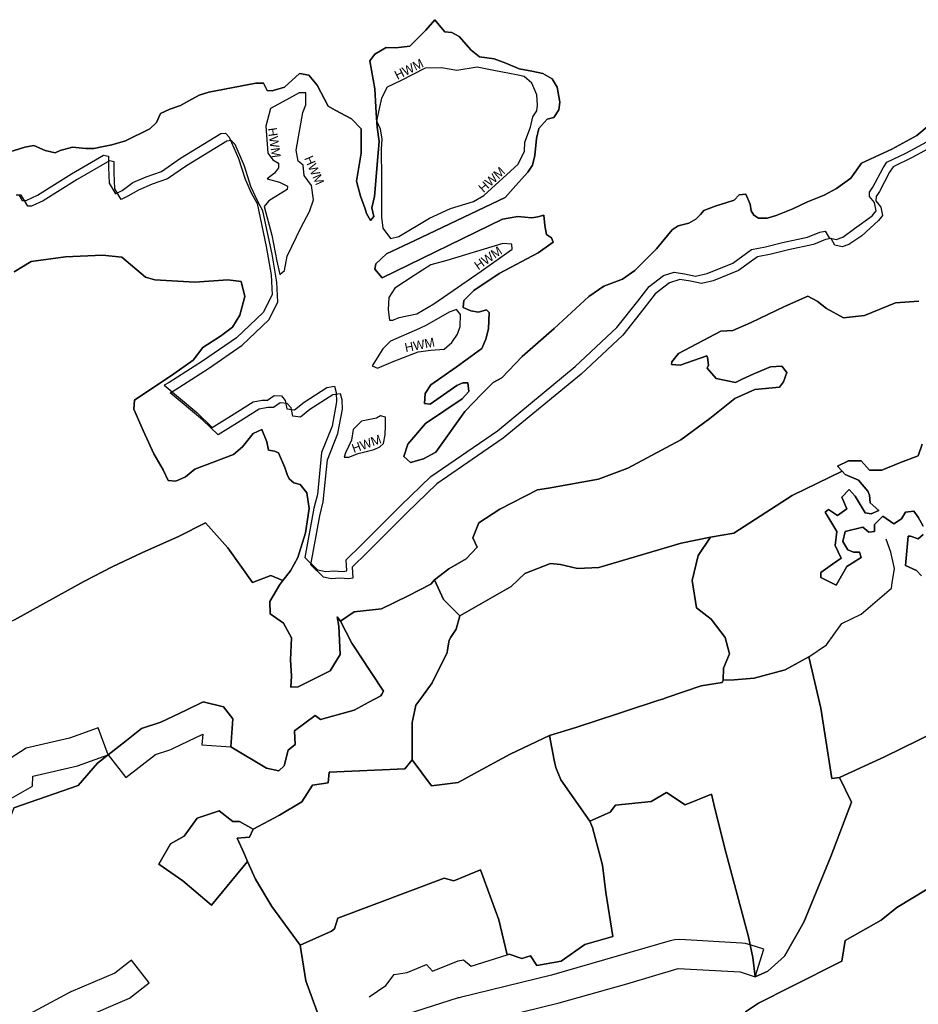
# Model space of a CAD drawing. Extents: x 463979 to 467979, y 555064 to 557157.
# Tile 20 of 82: x 465438 to 465718, y 555844 to 556152. Entities that reach past the tile are written whole.
import ezdxf

# ---------------------------------------------------------------- set-up
doc = ezdxf.new("R2010")
doc.units = 0
doc.header["$MEASUREMENT"] = 0
doc.layers.add('OS MAP', color=7, linetype='Continuous')

msp = doc.modelspace()

# ---------------------------------------------------------------- linework, layer by layer
at = {"layer": 'OS MAP'}
for points in [[(465721.25, 556118.75), (465717.44, 556115.5), (465715.36, 556114.3), (465709.65, 556111.23), (465700.15, 556106.8), (465696.84, 556102.17), (465692.34, 556098.91), (465688.53, 556096.87), (465683.35, 556094.83), (465678.68, 556092.61), (465673.5, 556090.57), (465670.73, 556089.73), (465667.98, 556089.74), (465666.6, 556090.61), (465665.75, 556092), (465665.41, 556094.07), (465664.05, 556097.18), (465661.98, 556097.02), (465660.42, 556095.3), (465657.83, 556094.45), (465654.55, 556093.44), (465650.92, 556092.08), (465649.88, 556090.88), (465648.49, 556089.33), (465646.24, 556088.14), (465642.96, 556087.3), (465641.06, 556086.1), (465636.19, 556080.09), (465629.43, 556073.41), (465625.62, 556070.67), (465619.75, 556068.46), (465615.07, 556065.21), (465604.33, 556055.27), (465594.28, 556046.53), (465587.93, 556039.83), (465585.24, 556038.41), (465581.7, 556034.87), (465576.46, 556029.35), (465567.38, 556016.68), (465563.57, 556014.64), (465559.43, 556013.45), (465557.37, 556015.36), (465558.6, 556019.15), (465564.15, 556025.67), (465575.58, 556033.36), (465577.66, 556035.59), (465577.33, 556038.35), (465575.78, 556038.36), (465573.88, 556037.51), (465565.57, 556031.69), (465563.84, 556031.88), (465564.03, 556034.98), (465565.77, 556037.73), (465573.74, 556043.2), (465581.7, 556049.02), (465582.93, 556051.94), (465583.81, 556055.21), (465584.01, 556060.21), (465583.15, 556061.08), (465580.73, 556060.41), (465578.32, 556060.76), (465575.91, 556061.81), (465576.1, 556064.05), (465579.22, 556067.14), (465587.18, 556072.44), (465599.29, 556078.92), (465603.96, 556082.17), (465603.45, 556083.56), (465601.91, 556084.6), (465601.4, 556087.36), (465601.08, 556090.64), (465599.18, 556090.13), (465597.28, 556089.8), (465592.97, 556090.17), (465588.14, 556089.33), (465550.62, 556071.09), (465548.35, 556073.77), (465548.7, 556075.49), (465551.99, 556078.58), (465560.81, 556082.67), (465588.99, 556096.13), (465593.16, 556100.78), (465596.11, 556104.04), (465597.51, 556106.27), (465598.21, 556109.2), (465598.76, 556114.54), (465599.47, 556117.64), (465602.07, 556120.56), (465604.14, 556121.06), (465605.71, 556123.47), (465606.07, 556125.88), (465605.23, 556130.54), (465603.69, 556133.14), (465600.77, 556134.88), (465597.33, 556135.58), (465593.36, 556136.3), (465589.24, 556138.05), (465585.62, 556139.44), (465580.97, 556139.99), (465578.4, 556142.07), (465574.63, 556146.4), (465572.39, 556147.62), (465570.15, 556147.81), (465568.44, 556149.89), (465567.07, 556151.62), (465564.29, 556148.36), (465559.26, 556143.39), (465554.95, 556142.89), (465551.85, 556142.91), (465548.39, 556140.86), (465546.82, 556138.8), (465548.33, 556130), (465548.8, 556122.41), (465549.12, 556118.1), (465549.71, 556113.59), (465549.34, 556110.06), (465548.25, 556096.41), (465547.39, 556092.87), (465548, 556090.19), (465547.03, 556088.97), (465545.75, 556091.14), (465545.35, 556092.6), (465543.83, 556096.57), (465542.65, 556101.24), (465544.07, 556110.02), (465544.12, 556117.61), (465541.03, 556120.73), (465536, 556123.35), (465533.76, 556124.62), (465530.35, 556131.19), (465527.78, 556134.31), (465524.85, 556134.84), (465520.17, 556130.56), (465516.38, 556129.38), (465514.82, 556129.56), (465513.63, 556131.81), (465511.22, 556131.82), (465496.54, 556128.97), (465493.61, 556128.12), (465490.32, 556126.25), (465487.73, 556124.88), (465484.44, 556123.69), (465481.5, 556122.33), (465480.28, 556119.58), (465478.2, 556117.52), (465470.59, 556113.77), (465466.28, 556112.59), (465463.17, 556111.92), (465460.75, 556111.41), (465458.16, 556111.43), (465454.03, 556111.8), (465450.23, 556110.78), (465448.67, 556110.1), (465445.57, 556110.81), (465441.96, 556112.38), (465439.2, 556111.88), (465432.81, 556109.85)], [(465432.81, 556109.85), (465439.2, 556111.88), (465441.96, 556112.38), (465445.57, 556110.81), (465448.67, 556110.1), (465450.23, 556110.78), (465454.03, 556111.8), (465458.16, 556111.43), (465460.75, 556111.41), (465463.17, 556111.92), (465466.28, 556112.59), (465470.59, 556113.77), (465478.2, 556117.52), (465480.28, 556119.58), (465481.5, 556122.33), (465484.44, 556123.69), (465487.73, 556124.88), (465490.32, 556126.25), (465493.61, 556128.12), (465496.54, 556128.97), (465511.22, 556131.82), (465513.63, 556131.81), (465514.82, 556129.56), (465516.38, 556129.38), (465520.17, 556130.56), (465524.85, 556134.84), (465527.78, 556134.31), (465530.35, 556131.19), (465533.76, 556124.62), (465536, 556123.35), (465541.03, 556120.73), (465544.12, 556117.61), (465544.07, 556110.02), (465542.65, 556101.24), (465543.83, 556096.57), (465545.35, 556092.6), (465545.75, 556091.14), (465547.03, 556088.97), (465548, 556090.19), (465547.39, 556092.87), (465548.25, 556096.41), (465549.34, 556110.06), (465549.71, 556113.59), (465549.12, 556118.1), (465548.8, 556122.41), (465548.33, 556130), (465546.82, 556138.8), (465548.39, 556140.86), (465551.85, 556142.91), (465554.95, 556142.89), (465559.26, 556143.39), (465564.29, 556148.36), (465567.07, 556151.62), (465568.44, 556149.89), (465570.15, 556147.81), (465572.39, 556147.62), (465574.63, 556146.4), (465578.4, 556142.07), (465580.97, 556139.99), (465585.62, 556139.44), (465589.24, 556138.05), (465593.36, 556136.3), (465597.33, 556135.58), (465600.77, 556134.88), (465603.69, 556133.14), (465605.23, 556130.54), (465606.07, 556125.88), (465605.71, 556123.47), (465604.14, 556121.06), (465602.07, 556120.56), (465599.47, 556117.64), (465598.76, 556114.54), (465598.21, 556109.2), (465597.51, 556106.27), (465596.11, 556104.04), (465593.16, 556100.78), (465588.99, 556096.13), (465560.81, 556082.67), (465551.99, 556078.58), (465548.7, 556075.49), (465548.35, 556073.77), (465550.62, 556071.09), (465588.14, 556089.33), (465592.97, 556090.17), (465597.28, 556089.8), (465599.18, 556090.13), (465601.08, 556090.64), (465601.4, 556087.36), (465601.91, 556084.6), (465603.45, 556083.56), (465603.96, 556082.17), (465599.29, 556078.92), (465587.18, 556072.44), (465579.22, 556067.14), (465576.1, 556064.05), (465575.91, 556061.81), (465578.32, 556060.76), (465580.73, 556060.41), (465583.15, 556061.08), (465584.01, 556060.21), (465583.81, 556055.21), (465582.93, 556051.94), (465581.7, 556049.02), (465573.74, 556043.2), (465565.77, 556037.73), (465564.03, 556034.98), (465563.84, 556031.88), (465565.57, 556031.69), (465573.88, 556037.51), (465575.78, 556038.36), (465577.33, 556038.35), (465577.66, 556035.59), (465575.58, 556033.36), (465564.15, 556025.67), (465558.6, 556019.15), (465557.37, 556015.36), (465559.43, 556013.45), (465563.57, 556014.64), (465567.38, 556016.68), (465576.46, 556029.35), (465581.7, 556034.87), (465585.24, 556038.41), (465587.93, 556039.83), (465594.28, 556046.53), (465604.33, 556055.27), (465615.07, 556065.21), (465619.75, 556068.46), (465625.62, 556070.67), (465629.43, 556073.41), (465636.19, 556080.09), (465641.06, 556086.1), (465642.96, 556087.3), (465646.24, 556088.14), (465648.49, 556089.33), (465649.88, 556090.88), (465650.92, 556092.08), (465654.55, 556093.44), (465657.83, 556094.45), (465660.42, 556095.3), (465661.98, 556097.02), (465664.05, 556097.18), (465665.41, 556094.07), (465665.75, 556092), (465666.6, 556090.61), (465667.98, 556089.74), (465670.73, 556089.73), (465673.5, 556090.57), (465678.68, 556092.61), (465683.35, 556094.83), (465688.53, 556096.87), (465692.34, 556098.91), (465696.84, 556102.17), (465700.15, 556106.8), (465709.65, 556111.23), (465715.36, 556114.3), (465717.44, 556115.5), (465721.25, 556118.75)], [(465550.44, 556099.44), (465550.39, 556090.02), (465550.88, 556086.61), (465553.28, 556083.32), (465555.87, 556084), (465565.38, 556089.64), (465571.95, 556092.7), (465579.1, 556094.86), (465582.32, 556096.74), (465593.07, 556106.51), (465594.99, 556110.64), (465595.18, 556113.39), (465596.93, 556118.04), (465597.64, 556121.31), (465598.85, 556123.2), (465599.04, 556124.92), (465598.88, 556128.2), (465597.35, 556131.83), (465594.95, 556133.91), (465592.54, 556134.44), (465585.99, 556135.69), (465580.31, 556136.76), (465573.92, 556135.76), (465569.1, 556136.65), (465564.1, 556136.5), (465556.32, 556132.58), (465552.17, 556130.54), (465550.42, 556127.1), (465548.83, 556120.04), (465550.03, 556117.61), (465550.52, 556114.34), (465550.33, 556111.23), (465550.46, 556102.09), (465550.44, 556099.44)], [(465516.24, 556084.4), (465517.75, 556076.29), (465518.76, 556072.14), (465520.14, 556073.34), (465521.03, 556077.82), (465525.39, 556086.93), (465528.01, 556091.75), (465529.23, 556095.36), (465528.57, 556099.85), (465526.35, 556102.96), (465526.02, 556106.24), (465524.48, 556107.46), (465523.81, 556110.91), (465525.94, 556122.62), (465526.82, 556125.03), (465526.84, 556128.83), (465524.77, 556128.84), (465520.79, 556126.62), (465515.78, 556123.89), (465514.36, 556118.38), (465515.01, 556109.93), (465516.55, 556107.85), (465518.27, 556106.8), (465518.26, 556105.42), (465517.04, 556103.71), (465514.79, 556101.99), (465518.58, 556100.94), (465521.16, 556099.72), (465520.98, 556098.68), (465515.27, 556095.09), (465513.88, 556093.38), (465516.24, 556084.4)], [(465697.97, 556086.49), (465703.51, 556090.42), (465704.73, 556091.97), (465704.22, 556094.56), (465702.68, 556096.46), (465702.69, 556097.84), (465703.73, 556099.39), (465706.87, 556105.41), (465708.09, 556107.12), (465713.97, 556110.02), (465730.75, 556119.06)], [(465732.72, 556117.65), (465715.94, 556108.61), (465710.06, 556105.71), (465708.85, 556104), (465705.71, 556097.98), (465704.67, 556096.43), (465704.66, 556095.05), (465706.2, 556093.15), (465706.7, 556090.56), (465705.49, 556089.01), (465700.28, 556084.18), (465696.18, 556081.45), (465694.11, 556080.77), (465691.87, 556081.3), (465690.67, 556083.37), (465688.95, 556083.04), (465685.14, 556081.51), (465677.37, 556079.83), (465672.02, 556078.48), (465667.71, 556077.64), (465661.82, 556073.36), (465653.87, 556070.13), (465650.24, 556069.29), (465646.8, 556070), (465643.53, 556070.54), (465640.24, 556069.52), (465635.74, 556066.1), (465632.27, 556061.46), (465625.67, 556053.22), (465612.67, 556041.05), (465588.41, 556021.01), (465567.64, 556006.82), (465558.28, 555997.73), (465545.96, 555985.39), (465541.28, 555980.76), (465541.44, 555977.31), (465540.23, 555977.15), (465537.3, 555977.33), (465534.88, 555977.17), (465532.3, 555977.71), (465528.35, 555981.52), (465531.2, 555996.85), (465532.26, 556001.16), (465533.54, 556014.26), (465536.86, 556022.51), (465538.29, 556030.09), (465538.13, 556033.02), (465537.62, 556034.92), (465535.21, 556034.59), (465528.11, 556029.98), (465525.17, 556027.58), (465522.75, 556027.94), (465522.25, 556030.53), (465521.05, 556031.91), (465518.81, 556032.1), (465516.73, 556030.56), (465515.01, 556030.57), (465512.25, 556030.07), (465505.5, 556025.8), (465499.44, 556022.04), (465494.64, 556026.72), (465484.52, 556035.23), (465486.07, 556036.08), (465496.46, 556042.74), (465507.02, 556050.1), (465515.34, 556057.98), (465518.13, 556063.49), (465517.82, 556069.7), (465516.31, 556078.5), (465513.46, 556091.96), (465511.75, 556095.08), (465509.71, 556099.57), (465507.68, 556105.96), (465504.78, 556112.7), (465503.58, 556113.92), (465502.2, 556113.75), (465489.57, 556106.07), (465483.69, 556101.96), (465478.85, 556100.26), (465474.63, 556098.39), (465471.33, 556096.53), (465469.26, 556095.51), (465467.21, 556098.8), (465467.07, 556103.8), (465467.08, 556107.25), (465465.54, 556107.6), (465455.5, 556101.79), (465444.94, 556095.13), (465441.31, 556093.43), (465440.11, 556093.43), (465439.08, 556095.16), (465438.06, 556096.89), (465436.51, 556096.9)], [(465732.72, 556117.65), (465715.94, 556108.61), (465710.06, 556105.71), (465708.85, 556104), (465705.71, 556097.98), (465704.67, 556096.43), (465704.66, 556095.05), (465706.2, 556093.15), (465706.7, 556090.56), (465705.49, 556089.01), (465700.28, 556084.18), (465696.18, 556081.45), (465694.11, 556080.77), (465691.87, 556081.3), (465690.67, 556083.37), (465688.95, 556083.04), (465685.14, 556081.51), (465677.37, 556079.83), (465672.02, 556078.48), (465667.71, 556077.64), (465661.82, 556073.36), (465653.87, 556070.13), (465650.24, 556069.29), (465646.8, 556070), (465643.53, 556070.54), (465640.24, 556069.52), (465635.74, 556066.1), (465632.27, 556061.46), (465625.67, 556053.22), (465612.67, 556041.05), (465588.41, 556021.01), (465567.64, 556006.82), (465558.28, 555997.73), (465545.96, 555985.39), (465541.28, 555980.76), (465541.44, 555977.31), (465540.23, 555977.15), (465537.3, 555977.33), (465534.88, 555977.17), (465532.3, 555977.71), (465528.35, 555981.52), (465531.2, 555996.85), (465532.26, 556001.16), (465533.54, 556014.26), (465536.86, 556022.51), (465538.29, 556030.09), (465538.13, 556033.02), (465537.62, 556034.92), (465535.21, 556034.59), (465528.11, 556029.98), (465525.17, 556027.58), (465522.75, 556027.94), (465522.25, 556030.53), (465521.05, 556031.91), (465518.81, 556032.1), (465516.73, 556030.56), (465515.01, 556030.57), (465512.25, 556030.07), (465505.5, 556025.8), (465499.44, 556022.04), (465494.64, 556026.72), (465484.52, 556035.23), (465486.07, 556036.08), (465496.46, 556042.74), (465507.02, 556050.1), (465515.34, 556057.98), (465518.13, 556063.49), (465517.82, 556069.7), (465516.31, 556078.5), (465513.46, 556091.96), (465511.75, 556095.08), (465509.71, 556099.57), (465507.68, 556105.96), (465504.78, 556112.7), (465503.58, 556113.92), (465502.2, 556113.75), (465489.57, 556106.07), (465483.69, 556101.96), (465478.85, 556100.26), (465474.63, 556098.39), (465471.33, 556096.53), (465469.26, 556095.51), (465467.21, 556098.8), (465467.07, 556103.8), (465467.08, 556107.25), (465465.54, 556107.6), (465455.5, 556101.79), (465444.94, 556095.13), (465441.31, 556093.43), (465440.11, 556093.43), (465439.08, 556095.16), (465438.06, 556096.89), (465436.51, 556096.9)], [(465472.86, 556100.87), (465477.01, 556102.57), (465481.84, 556104.27), (465487.73, 556108.37), (465500.36, 556116.06), (465501.74, 556116.22), (465502.94, 556115.01), (465505.83, 556108.27), (465507.87, 556101.88), (465509.91, 556097.38), (465511.62, 556094.27), (465514.47, 556080.8), (465515.97, 556072), (465516.28, 556065.79), (465513.49, 556060.29), (465505.17, 556052.4), (465494.61, 556045.05), (465484.23, 556038.38), (465482.67, 556037.53), (465492.8, 556029.02), (465497.6, 556024.34), (465503.66, 556028.1), (465510.41, 556032.37), (465513.17, 556032.87), (465514.89, 556032.86), (465516.97, 556034.4), (465519.21, 556034.22), (465520.41, 556032.83), (465520.91, 556030.24), (465523.32, 556029.89), (465526.27, 556032.28), (465533.36, 556036.9), (465535.78, 556037.23), (465536.29, 556035.33), (465536.44, 556032.4), (465535.02, 556024.82), (465531.7, 556016.56), (465530.42, 556003.46), (465529.36, 555999.16), (465526.51, 555983.83), (465530.46, 555980.01), (465533.04, 555979.48), (465535.45, 555979.64), (465538.38, 555979.45), (465539.59, 555979.61), (465539.44, 555983.06), (465544.12, 555987.69), (465556.43, 556000.04), (465565.8, 556009.12), (465586.57, 556023.32), (465610.82, 556043.36), (465623.82, 556055.53), (465630.42, 556063.77), (465633.9, 556068.4), (465638.4, 556071.82), (465641.68, 556072.84), (465644.96, 556072.3), (465648.4, 556071.59), (465652.03, 556072.44), (465659.98, 556075.67), (465665.86, 556079.94), (465670.18, 556080.78), (465675.53, 556082.13), (465683.3, 556083.81), (465687.1, 556085.34), (465688.83, 556085.68), (465690.02, 556083.6), (465692.26, 556083.07), (465694.34, 556083.75), (465697.97, 556086.49)], [(465437.32, 556096.93), (465438.34, 556095.2), (465439.55, 556095.19), (465443.18, 556096.9), (465453.73, 556103.56), (465463.77, 556109.37), (465465.32, 556109.01), (465465.3, 556105.57), (465465.44, 556100.56), (465467.49, 556097.28), (465469.57, 556098.3), (465472.86, 556100.87)], [(465560.65, 556071.79), (465554.58, 556067.82), (465552.67, 556064.9), (465552.48, 556061.11), (465552.97, 556057.83), (465554.01, 556057.83), (465555.91, 556058.68), (465561.43, 556059.85), (465566.8, 556062.93), (465581.51, 556073.19), (465591.21, 556080.03), (465591.04, 556081.58), (465588.29, 556081.77), (465570.84, 556076.53), (465565.83, 556075.18), (465560.65, 556071.79)], [(465435.96, 555964.35), (465457.63, 555976.35), (465466.47, 555980.92), (465475.68, 555985.31), (465487.14, 555990.35), (465495.54, 555994.64), (465502.45, 555986.84), (465510.16, 555975.96), (465515.94, 555978.2), (465519.68, 555976.63), (465522.02, 555979.68), (465524.29, 555983.81), (465526.75, 555991.55), (465527.82, 555999.13), (465527.16, 556003.96), (465525.11, 556006.56), (465523.04, 556007.09), (465521.67, 556008.31), (465520.99, 556009.69), (465520.31, 556011.94), (465518.27, 556016.43), (465517.06, 556016.95), (465515.17, 556017.31), (465514.66, 556019.9), (465513.13, 556023.7), (465510.37, 556022.51), (465507.07, 556018.39), (465504.3, 556015.99), (465492.2, 556011.41), (465489.26, 556009.01), (465486.32, 556007.65), (465483.9, 556007.83), (465482.37, 556011.12), (465479.47, 556016.13), (465476.06, 556023.39), (465473.17, 556030.14), (465473.35, 556032.89), (465485.64, 556041.1), (465491.7, 556045.38), (465494.66, 556049.33), (465500.2, 556052.92), (465504, 556055.65), (465506.27, 556059.43), (465507.85, 556065.29), (465506.67, 556069.95), (465502.54, 556070.49), (465492.19, 556069.69), (465479.78, 556070.45), (465476.85, 556071.32), (465469.47, 556077.57), (465463.44, 556078.13), (465451.88, 556077.67), (465441.18, 556076.18), (465435.82, 556072.94)], [(465435.82, 556072.94), (465441.18, 556076.18), (465451.88, 556077.67), (465463.44, 556078.13), (465469.47, 556077.57), (465476.85, 556071.32), (465479.78, 556070.45), (465492.19, 556069.69), (465502.54, 556070.49), (465506.67, 556069.95), (465507.85, 556065.29), (465506.27, 556059.43), (465504, 556055.65), (465500.2, 556052.92), (465494.66, 556049.33), (465491.7, 556045.38), (465485.64, 556041.1), (465473.35, 556032.89), (465473.17, 556030.14), (465476.06, 556023.39), (465479.47, 556016.13), (465482.37, 556011.12), (465483.9, 556007.83), (465486.32, 556007.65), (465489.26, 556009.01), (465492.2, 556011.41), (465504.3, 556015.99), (465507.07, 556018.39), (465510.37, 556022.51), (465513.13, 556023.7), (465514.66, 556019.9), (465515.17, 556017.31), (465517.06, 556016.95), (465518.27, 556016.43), (465520.31, 556011.94), (465520.99, 556009.69), (465521.67, 556008.31), (465523.04, 556007.09), (465525.11, 556006.56), (465527.16, 556003.96), (465527.82, 555999.13), (465526.75, 555991.55), (465524.29, 555983.81), (465522.02, 555979.68), (465519.68, 555976.63), (465518.72, 555975.39), (465515.59, 555970.06), (465515.74, 555966.27), (465519.86, 555963.31), (465522.35, 555958.71), (465522.07, 555951.84), (465522.31, 555946.76), (465522.16, 555943.3), (465524.41, 555943.46), (465534.43, 555948.4), (465537.57, 555953.56), (465537.1, 555962.35), (465536.61, 555965.26), (465537.62, 555963.99), (465541.95, 555966.81), (465550.41, 555967.8), (465558.71, 555971.89), (465565.8, 555975.47), (465566.96, 555976.84), (465571.4, 555980.25), (465576.88, 555983.4), (465580.28, 555987.06), (465578.96, 555989.94), (465580.79, 555994.65), (465587.32, 555998.84), (465599.07, 556004.88), (465602.47, 556005.4), (465618.16, 556008.3), (465627.3, 556011.72), (465643.82, 556020.55), (465652.82, 556027.22), (465660.62, 556033.38), (465666.84, 556036.28), (465674.6, 556036.93), (465675.82, 556038.64), (465676.87, 556041.57), (465675.33, 556043.47), (465671.71, 556043.32), (465666.52, 556041.11), (465662.89, 556039.41), (465660.82, 556038.38), (465654.79, 556039.62), (465652.05, 556042.92), (465652.4, 556043.78), (465652.07, 556046.19), (465651.9, 556046.71), (465643.61, 556043.83), (465640.85, 556044.02), (465641.03, 556044.88), (465643.11, 556047.45), (465656.25, 556054.45), (465660.05, 556054.6), (465665.75, 556057.15), (465676.13, 556062.09), (465683.39, 556065.33), (465686.31, 556063.76), (465689.23, 556061.5), (465694.56, 556058.54), (465701.11, 556059.36), (465710.79, 556063.28), (465718.03, 556063.75)], [(465435.96, 555964.35), (465457.63, 555976.35), (465466.47, 555980.92), (465475.68, 555985.31), (465487.14, 555990.35), (465495.54, 555994.64), (465502.45, 555986.84), (465510.16, 555975.96), (465515.94, 555978.2), (465519.68, 555976.63), (465522.02, 555979.68), (465524.29, 555983.81), (465526.75, 555991.55), (465527.82, 555999.13), (465527.16, 556003.96), (465525.11, 556006.56), (465523.04, 556007.09), (465521.67, 556008.31), (465520.99, 556009.69), (465520.31, 556011.94), (465518.27, 556016.43), (465517.06, 556016.95), (465515.17, 556017.31), (465514.66, 556019.9), (465513.13, 556023.7), (465510.37, 556022.51), (465507.07, 556018.39), (465504.3, 556015.99), (465492.2, 556011.41), (465489.26, 556009.01), (465486.32, 556007.65), (465483.9, 556007.83), (465482.37, 556011.12), (465479.47, 556016.13), (465476.06, 556023.39), (465473.17, 556030.14), (465473.35, 556032.89), (465485.64, 556041.1), (465491.7, 556045.38), (465494.66, 556049.33), (465500.2, 556052.92), (465504, 556055.65), (465506.27, 556059.43), (465507.85, 556065.29), (465506.67, 556069.95), (465502.54, 556070.49), (465492.19, 556069.69), (465479.78, 556070.45), (465476.85, 556071.32), (465469.47, 556077.57), (465463.44, 556078.13), (465451.88, 556077.67), (465441.18, 556076.18), (465435.82, 556072.94)], [(465718.03, 556063.75), (465710.79, 556063.28), (465701.11, 556059.36), (465694.56, 556058.54), (465689.23, 556061.5), (465686.31, 556063.76), (465683.39, 556065.33), (465676.13, 556062.09), (465665.75, 556057.15), (465660.05, 556054.6), (465656.25, 556054.45), (465643.11, 556047.45), (465641.03, 556044.88), (465640.85, 556044.02), (465643.61, 556043.83), (465651.9, 556046.71), (465652.07, 556046.19), (465652.4, 556043.78), (465652.05, 556042.92), (465654.79, 556039.62), (465660.82, 556038.38), (465662.89, 556039.41), (465666.52, 556041.11), (465671.71, 556043.32), (465675.33, 556043.47), (465676.87, 556041.57), (465675.82, 556038.64), (465674.6, 556036.93), (465666.84, 556036.28), (465660.62, 556033.38), (465652.82, 556027.22), (465643.82, 556020.55), (465627.3, 556011.72), (465618.16, 556008.3), (465602.47, 556005.4), (465599.07, 556004.88), (465587.32, 555998.84), (465580.79, 555994.65), (465578.96, 555989.94), (465580.28, 555987.06), (465576.88, 555983.4), (465571.4, 555980.25), (465566.96, 555976.84)], [(465718.03, 556063.75), (465710.79, 556063.28), (465701.11, 556059.36), (465694.56, 556058.54), (465689.23, 556061.5), (465686.31, 556063.76), (465683.39, 556065.33), (465676.13, 556062.09), (465665.75, 556057.15), (465660.05, 556054.6), (465656.25, 556054.45), (465643.11, 556047.45), (465641.03, 556044.88), (465640.85, 556044.02), (465643.61, 556043.83), (465651.9, 556046.71), (465652.07, 556046.19), (465652.4, 556043.78), (465652.05, 556042.92), (465654.79, 556039.62), (465660.82, 556038.38), (465662.89, 556039.41), (465666.52, 556041.11), (465671.71, 556043.32), (465675.33, 556043.47), (465676.87, 556041.57), (465675.82, 556038.64), (465674.6, 556036.93), (465666.84, 556036.28), (465660.62, 556033.38), (465652.82, 556027.22), (465643.82, 556020.55), (465627.3, 556011.72), (465618.16, 556008.3), (465602.47, 556005.4), (465599.07, 556004.88), (465587.32, 555998.84), (465580.79, 555994.65), (465578.96, 555989.94), (465580.28, 555987.06), (465576.88, 555983.4), (465571.4, 555980.25), (465566.96, 555976.84)], [(465562.25, 556055.28), (465553.25, 556051.33), (465550.82, 556048.93), (465547.52, 556043.6), (465549.23, 556042.9), (465554.08, 556044.94), (465561.85, 556048), (465565.82, 556048.5), (465569.96, 556048.82), (465572.39, 556050.87), (465574.12, 556053.45), (465575, 556055.86), (465575.02, 556059.65), (465573.82, 556061.21), (465571.58, 556060.36), (465564.48, 556056.26), (465562.25, 556055.28)], [(465544.23, 556026.3), (465541.63, 556023.72), (465541.1, 556020.45), (465539.18, 556016.5), (465538.82, 556015.12), (465540.2, 556015.11), (465543.14, 556016.3), (465548.15, 556017.48), (465549.88, 556018.33), (465551.09, 556019.36), (465551.62, 556022.11), (465551.64, 556024.88), (465551.66, 556027.63), (465550.1, 556027.99), (465548.89, 556027.3), (465546.75, 556026.84), (465544.23, 556026.3)], [(465566.96, 555976.84), (465569.76, 555970.66), (465574.87, 555965.58), (465590.83, 555974.8), (465595.1, 555978.78), (465603.13, 555981.92), (465606.31, 555981.66), (465611.6, 555980.33), (465618.2, 555980.65), (465643.93, 555988.28), (465653.03, 555990.16), (465660.28, 555991.38), (465678.56, 556003.17), (465694.14, 556010.71), (465692.67, 556012.34), (465696.07, 556013.92), (465699.99, 556013.93), (465702.61, 556011.05), (465706.53, 556011.06), (465712.28, 556013.42), (465717.77, 556015.52), (465719.07, 556019.19)], [(465566.96, 555976.84), (465569.76, 555970.66), (465574.87, 555965.58), (465590.83, 555974.8), (465595.1, 555978.78), (465603.13, 555981.92), (465606.31, 555981.66), (465611.6, 555980.33), (465618.2, 555980.65), (465643.93, 555988.28), (465653.03, 555990.16), (465660.28, 555991.38), (465678.56, 556003.17), (465694.14, 556010.71), (465692.67, 556012.34), (465696.07, 556013.92), (465699.99, 556013.93), (465702.61, 556011.05), (465706.53, 556011.06), (465712.28, 556013.42), (465717.77, 556015.52), (465719.07, 556019.19)], [(465719.07, 556019.19), (465717.77, 556015.52), (465712.28, 556013.42), (465706.53, 556011.06), (465702.61, 556011.05), (465699.99, 556013.93), (465696.07, 556013.92), (465692.67, 556012.34), (465694.14, 556010.71), (465695.03, 556009.73), (465699.21, 556007.91), (465702.09, 556004.52), (465702.62, 556003.21), (465702.89, 556000.86), (465705.5, 555998.51), (465703.15, 555997.46), (465701.32, 555997.72), (465698.17, 556002.94), (465696.34, 556005.03), (465693.99, 556002.67), (465695.57, 555999.01), (465692.69, 555996.92), (465689.81, 555998.74), (465688.77, 555997.96), (465690.87, 555994.56), (465692.44, 555991.95), (465691.92, 555987.5), (465693.76, 555983.58), (465691.15, 555981.75), (465687.49, 555979.13), (465687.49, 555977.56), (465692.21, 555975.21), (465695.59, 555980.97), (465700.04, 555983.85), (465699.51, 555985.42), (465697.68, 555985.42), (465695.85, 555986.2), (465694.28, 555988.81), (465695.05, 555991.95), (465700.54, 555993.27), (465702.38, 555991.7), (465704.21, 555991.97), (465704.2, 555994.06), (465706.81, 555996.68), (465710.22, 555994.33), (465712.57, 555995.9), (465713.87, 555998), (465716.48, 555998.26), (465717.8, 555996.44), (465719.37, 555993.56)], [(465719.37, 555993.56), (465717.8, 555996.44), (465716.48, 555998.26), (465713.87, 555998), (465712.57, 555995.9), (465710.22, 555994.33), (465706.81, 555996.68), (465704.2, 555994.06), (465704.21, 555991.97), (465702.38, 555991.7), (465700.54, 555993.27), (465695.05, 555991.95), (465694.28, 555988.81), (465695.85, 555986.2), (465697.68, 555985.42), (465699.51, 555985.42), (465700.04, 555983.85), (465695.59, 555980.97), (465692.21, 555975.21), (465687.49, 555977.56), (465687.49, 555979.13), (465691.15, 555981.75), (465693.76, 555983.58), (465691.92, 555987.5), (465692.44, 555991.95), (465690.87, 555994.56), (465688.77, 555997.96), (465689.81, 555998.74), (465692.69, 555996.92), (465695.57, 555999.01), (465693.99, 556002.67), (465696.34, 556005.03), (465698.17, 556002.94), (465701.32, 555997.72), (465703.15, 555997.46), (465705.5, 555998.51), (465702.89, 556000.86), (465702.62, 556003.21), (465702.09, 556004.52), (465699.21, 556007.91), (465695.03, 556009.73), (465694.14, 556010.71), (465678.56, 556003.17), (465660.28, 555991.38), (465653.03, 555990.16)], [(465694.14, 556010.71), (465678.56, 556003.17), (465660.28, 555991.38), (465653.03, 555990.16)], [(465719.37, 555993.56), (465717.8, 555996.44), (465716.48, 555998.26), (465713.87, 555998), (465712.57, 555995.9), (465710.22, 555994.33), (465706.81, 555996.68), (465704.2, 555994.06), (465704.21, 555991.97), (465702.38, 555991.7), (465700.54, 555993.27), (465695.05, 555991.95), (465694.28, 555988.81), (465695.85, 555986.2), (465697.68, 555985.42), (465699.51, 555985.42), (465700.04, 555983.85), (465695.59, 555980.97), (465692.21, 555975.21), (465687.49, 555977.56), (465687.49, 555979.13), (465691.15, 555981.75), (465693.76, 555983.58), (465691.92, 555987.5), (465692.44, 555991.95), (465690.87, 555994.56), (465688.77, 555997.96), (465689.81, 555998.74), (465692.69, 555996.92), (465695.57, 555999.01), (465693.99, 556002.67), (465696.34, 556005.03), (465698.17, 556002.94), (465701.32, 555997.72), (465703.15, 555997.46), (465705.5, 555998.51), (465702.89, 556000.86), (465702.62, 556003.21), (465702.09, 556004.52), (465699.21, 556007.91), (465695.03, 556009.73), (465694.14, 556010.71), (465678.56, 556003.17), (465660.28, 555991.38), (465653.03, 555990.16)], [(465399.76, 555928.23), (465398.91, 555931.81), (465402.12, 555935.8), (465403.19, 555937.45), (465402.26, 555939.45), (465404.64, 555943.92), (465407.2, 555952.77), (465413.41, 555953.18), (465425.52, 555958.8), (465431.89, 555962.84), (465435.96, 555964.35), (465457.63, 555976.35), (465466.47, 555980.92), (465475.68, 555985.31), (465487.14, 555990.35), (465495.54, 555994.64), (465502.45, 555986.84), (465510.16, 555975.96), (465515.94, 555978.2), (465519.68, 555976.63)], [(465435.77, 555905.66), (465455.84, 555912.62), (465461.89, 555919.66), (465465.13, 555922.19), (465470.88, 555926.68), (465475.62, 555930.44), (465481.64, 555932.39), (465489.48, 555936.2), (465494.83, 555938.73), (465501.11, 555937.23), (465504.03, 555933.44), (465503.39, 555924.72), (465514.55, 555918.06), (465518.43, 555917.21), (465520.09, 555918.85), (465521.3, 555923.68), (465523.55, 555925.43), (465523.34, 555929.68), (465529.72, 555934.47), (465531.37, 555933.28), (465541.87, 555936.17), (465546.52, 555938.62), (465550.26, 555940.6), (465550.55, 555941.17), (465551.01, 555942.08), (465543.77, 555953.12), (465542.8, 555954.6), (465541.16, 555957.11), (465537.62, 555963.99), (465536.61, 555965.26), (465537.1, 555962.35), (465537.57, 555953.56), (465534.43, 555948.4), (465524.41, 555943.46), (465522.16, 555943.3), (465522.31, 555946.76), (465522.07, 555951.84), (465522.35, 555958.71), (465519.86, 555963.31), (465515.74, 555966.27), (465515.59, 555970.06), (465518.72, 555975.39), (465519.68, 555976.63), (465515.94, 555978.2), (465510.16, 555975.96), (465502.45, 555986.84), (465495.54, 555994.64), (465487.14, 555990.35), (465475.68, 555985.31), (465466.47, 555980.92), (465457.63, 555976.35), (465435.96, 555964.35)], [(465435.77, 555905.66), (465455.84, 555912.62), (465461.89, 555919.66), (465465.13, 555922.19), (465470.88, 555926.68), (465475.62, 555930.44), (465481.64, 555932.39), (465489.48, 555936.2), (465494.83, 555938.73), (465501.11, 555937.23), (465504.03, 555933.44), (465503.39, 555924.72), (465514.55, 555918.06), (465518.43, 555917.21), (465520.09, 555918.85), (465521.3, 555923.68), (465523.55, 555925.43), (465523.34, 555929.68), (465529.72, 555934.47), (465531.37, 555933.28), (465541.87, 555936.17), (465546.52, 555938.62), (465550.26, 555940.6), (465550.55, 555941.17), (465551.01, 555942.08), (465543.77, 555953.12), (465542.8, 555954.6), (465541.16, 555957.11), (465537.62, 555963.99), (465536.61, 555965.26), (465537.1, 555962.35), (465537.57, 555953.56), (465534.43, 555948.4), (465524.41, 555943.46), (465522.16, 555943.3), (465522.31, 555946.76), (465522.07, 555951.84), (465522.35, 555958.71), (465519.86, 555963.31), (465515.74, 555966.27), (465515.59, 555970.06), (465518.72, 555975.39), (465519.68, 555976.63), (465515.94, 555978.2), (465510.16, 555975.96), (465502.45, 555986.84), (465495.54, 555994.64), (465487.14, 555990.35), (465475.68, 555985.31), (465466.47, 555980.92), (465457.63, 555976.35), (465435.96, 555964.35)], [(465653.03, 555990.16), (465643.93, 555988.28), (465618.2, 555980.65), (465611.6, 555980.33), (465606.31, 555981.66), (465603.13, 555981.92), (465595.1, 555978.78), (465590.83, 555974.8), (465574.87, 555965.58), (465573.67, 555961.46), (465572.07, 555958.92), (465571.53, 555958.06), (465571.04, 555954.95), (465570.92, 555954.17), (465566.27, 555944.65), (465563.01, 555940.24), (465561.16, 555937.73), (465560.28, 555933.79), (465559.96, 555932.32), (465560.01, 555920.65), (465566.01, 555912.52), (465574.38, 555913.58), (465579.43, 555916.42), (465590.58, 555922.49), (465602.86, 555928.27), (465611, 555930.8), (465613.83, 555931.68), (465615.53, 555932.24), (465636.89, 555939.25), (465638.03, 555939.63), (465639.44, 555940.09), (465650.16, 555943.77), (465656.69, 555944.83), (465657.01, 555945.55), (465657.15, 555949.32), (465658.94, 555953.79), (465657.67, 555958.86), (465653.23, 555964.55), (465648.65, 555968.11), (465647.28, 555976.6), (465649.21, 555984.48), (465653.03, 555990.16)], [(465653.03, 555990.16), (465643.93, 555988.28), (465618.2, 555980.65), (465611.6, 555980.33), (465606.31, 555981.66), (465603.13, 555981.92), (465595.1, 555978.78), (465590.83, 555974.8), (465574.87, 555965.58), (465573.67, 555961.46), (465572.07, 555958.92), (465571.53, 555958.06), (465571.04, 555954.95), (465570.92, 555954.17), (465566.27, 555944.65), (465563.01, 555940.24), (465561.16, 555937.73), (465560.28, 555933.79), (465559.96, 555932.32), (465560.01, 555920.65), (465566.01, 555912.52), (465574.38, 555913.58), (465579.43, 555916.42), (465590.58, 555922.49), (465602.86, 555928.27), (465611, 555930.8), (465613.83, 555931.68), (465615.53, 555932.24), (465636.89, 555939.25), (465638.03, 555939.63), (465639.44, 555940.09), (465650.16, 555943.77), (465656.69, 555944.83), (465657.01, 555945.55), (465657.15, 555949.32), (465658.94, 555953.79), (465657.67, 555958.86), (465653.23, 555964.55), (465648.65, 555968.11), (465647.28, 555976.6), (465649.21, 555984.48), (465653.03, 555990.16)], [(465653.03, 555990.16), (465643.93, 555988.28), (465618.2, 555980.65), (465611.6, 555980.33), (465606.31, 555981.66), (465603.13, 555981.92), (465595.1, 555978.78), (465590.83, 555974.8), (465574.87, 555965.58)], [(465653.03, 555990.16), (465649.21, 555984.48), (465647.28, 555976.6), (465648.65, 555968.11), (465653.23, 555964.55), (465657.67, 555958.86), (465658.94, 555953.79), (465657.15, 555949.32), (465657.01, 555945.55), (465660.42, 555945.65), (465666.67, 555946.2), (465676.35, 555948.74), (465683.68, 555952.82), (465687.48, 555936.77), (465690.89, 555914.84), (465693.24, 555915.18), (465707.3, 555921.58), (465744.82, 555940)], [(465653.03, 555990.16), (465649.21, 555984.48), (465647.28, 555976.6), (465648.65, 555968.11), (465653.23, 555964.55), (465657.67, 555958.86), (465658.94, 555953.79), (465657.15, 555949.32), (465657.01, 555945.55)], [(465653.03, 555990.16), (465649.21, 555984.48), (465647.28, 555976.6), (465648.65, 555968.11), (465653.23, 555964.55), (465657.67, 555958.86), (465658.94, 555953.79), (465657.15, 555949.32), (465657.01, 555945.55), (465660.42, 555945.65), (465666.67, 555946.2), (465676.35, 555948.74), (465683.68, 555952.82), (465687.48, 555936.77), (465690.89, 555914.84), (465693.24, 555915.18), (465707.3, 555921.58), (465744.82, 555940)], [(465683.68, 555952.82), (465689.24, 555956.56), (465694.05, 555963.19), (465700.01, 555966.17), (465709.54, 555974.22), (465709.72, 555975.94), (465710.44, 555980.42), (465709.26, 555985.43), (465707.79, 555989.55)], [(465718.87, 555978.13), (465717.3, 555979.7), (465713.9, 555981.26), (465714.67, 555990.42), (465715.45, 555990.42), (465717.81, 555989.64), (465719.37, 555990.95)], [(465718.87, 555978.13), (465717.3, 555979.7), (465713.9, 555981.26), (465714.67, 555990.42), (465715.45, 555990.42), (465717.81, 555989.64), (465719.37, 555990.95)], [(465719.37, 555990.95), (465717.81, 555989.64), (465715.45, 555990.42), (465714.67, 555990.42), (465713.9, 555981.26), (465717.3, 555979.7), (465718.87, 555978.13)], [(465563.01, 555940.24), (465566.27, 555944.65), (465570.92, 555954.17), (465571.04, 555954.95), (465571.53, 555958.06), (465572.07, 555958.92), (465573.67, 555961.46), (465574.87, 555965.58), (465569.76, 555970.66), (465566.96, 555976.84), (465565.8, 555975.47), (465558.71, 555971.89), (465550.41, 555967.8), (465541.95, 555966.81), (465537.62, 555963.99), (465541.16, 555957.11), (465542.8, 555954.6), (465543.77, 555953.12), (465551.01, 555942.08), (465550.55, 555941.17), (465550.26, 555940.6), (465546.52, 555938.62), (465541.87, 555936.17), (465531.37, 555933.28), (465529.72, 555934.47), (465523.34, 555929.68), (465523.55, 555925.43), (465521.3, 555923.68), (465520.09, 555918.85), (465518.43, 555917.21), (465514.55, 555918.06), (465503.39, 555924.72), (465504.03, 555933.44), (465501.11, 555937.23), (465494.83, 555938.73), (465489.48, 555936.2), (465481.64, 555932.39), (465475.62, 555930.44), (465470.88, 555926.68), (465465.13, 555922.19), (465461.89, 555919.66), (465455.84, 555912.62), (465435.77, 555905.66)], [(465563.01, 555940.24), (465566.27, 555944.65), (465570.92, 555954.17), (465571.04, 555954.95), (465571.53, 555958.06), (465572.07, 555958.92), (465573.67, 555961.46), (465574.87, 555965.58), (465569.76, 555970.66), (465566.96, 555976.84), (465565.8, 555975.47), (465558.71, 555971.89), (465550.41, 555967.8), (465541.95, 555966.81), (465537.62, 555963.99), (465541.16, 555957.11), (465542.8, 555954.6), (465543.77, 555953.12), (465551.01, 555942.08), (465550.55, 555941.17), (465550.26, 555940.6), (465546.52, 555938.62), (465541.87, 555936.17), (465531.37, 555933.28), (465529.72, 555934.47), (465523.34, 555929.68), (465523.55, 555925.43), (465521.3, 555923.68), (465520.09, 555918.85), (465518.43, 555917.21), (465514.55, 555918.06), (465503.39, 555924.72), (465504.03, 555933.44), (465501.11, 555937.23), (465494.83, 555938.73), (465489.48, 555936.2), (465481.64, 555932.39), (465475.62, 555930.44), (465470.88, 555926.68), (465465.13, 555922.19), (465461.89, 555919.66), (465455.84, 555912.62), (465435.77, 555905.66)], [(465574.87, 555965.58), (465569.76, 555970.66), (465566.96, 555976.84)], [(465574.87, 555965.58), (465573.67, 555961.46), (465572.07, 555958.92), (465571.53, 555958.06), (465571.04, 555954.95), (465570.92, 555954.17), (465566.27, 555944.65), (465563.01, 555940.24), (465561.16, 555937.73), (465560.28, 555933.79), (465559.96, 555932.32), (465560.01, 555920.65)], [(465537.62, 555963.99), (465541.16, 555957.11), (465542.8, 555954.6), (465543.77, 555953.12), (465551.01, 555942.08), (465550.55, 555941.17), (465550.26, 555940.6), (465546.52, 555938.62), (465541.87, 555936.17), (465531.37, 555933.28), (465529.72, 555934.47), (465523.34, 555929.68), (465523.55, 555925.43), (465521.3, 555923.68), (465520.09, 555918.85), (465518.43, 555917.21), (465514.55, 555918.06), (465503.39, 555924.72)], [(465636.89, 555939.25), (465615.53, 555932.24), (465613.83, 555931.68), (465611, 555930.8), (465602.86, 555928.27), (465604.31, 555920.54), (465604.81, 555918.26), (465606.32, 555914.44), (465615.41, 555901.54), (465621.78, 555904.39), (465623.44, 555906.51), (465634.52, 555907.62), (465639.35, 555910.51), (465645.18, 555906.67), (465653.33, 555909.95), (465654.54, 555905.03), (465657.84, 555891.89), (465664.86, 555865.43), (465665.41, 555862.96), (465666.3, 555859.01), (465666.97, 555853), (465670.98, 555854.74), (465676.08, 555859.43), (465682.15, 555870), (465690.62, 555890.5), (465697.03, 555907.5), (465693.24, 555915.18), (465690.89, 555914.84), (465687.48, 555936.77), (465683.68, 555952.82), (465676.35, 555948.74), (465666.67, 555946.2), (465660.42, 555945.65), (465657.01, 555945.55), (465656.69, 555944.83), (465650.16, 555943.77), (465639.44, 555940.09), (465638.03, 555939.63), (465636.89, 555939.25)], [(465636.89, 555939.25), (465615.53, 555932.24), (465613.83, 555931.68), (465611, 555930.8), (465602.86, 555928.27), (465604.31, 555920.54), (465604.81, 555918.26), (465606.32, 555914.44), (465615.41, 555901.54), (465621.78, 555904.39), (465623.44, 555906.51), (465634.52, 555907.62), (465639.35, 555910.51), (465645.18, 555906.67), (465653.33, 555909.95), (465654.54, 555905.03), (465657.84, 555891.89), (465664.86, 555865.43), (465665.41, 555862.96), (465666.3, 555859.01), (465666.97, 555853), (465670.98, 555854.74), (465676.08, 555859.43), (465682.15, 555870), (465690.62, 555890.5), (465697.03, 555907.5), (465693.24, 555915.18), (465690.89, 555914.84), (465687.48, 555936.77), (465683.68, 555952.82), (465676.35, 555948.74), (465666.67, 555946.2), (465660.42, 555945.65), (465657.01, 555945.55), (465656.69, 555944.83), (465650.16, 555943.77), (465639.44, 555940.09), (465638.03, 555939.63), (465636.89, 555939.25)], [(465657.01, 555945.55), (465660.42, 555945.65), (465666.67, 555946.2), (465676.35, 555948.74), (465683.68, 555952.82)], [(465693.24, 555915.18), (465690.89, 555914.84), (465687.48, 555936.77), (465683.68, 555952.82)], [(465602.86, 555928.27), (465611, 555930.8), (465613.83, 555931.68), (465615.53, 555932.24), (465636.89, 555939.25), (465638.03, 555939.63), (465639.44, 555940.09), (465650.16, 555943.77), (465656.69, 555944.83), (465657.01, 555945.55)], [(465530.32, 555842.02), (465526.8, 555851.69), (465525.06, 555862.88), (465516.21, 555874.86), (465511.18, 555883.46), (465508.65, 555888.99), (465497.39, 555875.32), (465488.44, 555882.95), (465480.97, 555888.16), (465484.66, 555894.44), (465488.9, 555896.81), (465492.89, 555902.48), (465499.84, 555904.81), (465504.02, 555901.45), (465506.13, 555901.43), (465510.36, 555899.01), (465518.58, 555903.36), (465525.6, 555907.54), (465528.89, 555912.79), (465533.78, 555913.52), (465534.14, 555916.82), (465557.72, 555917.84), (465560.01, 555920.65), (465559.96, 555932.32), (465560.28, 555933.79), (465561.16, 555937.73), (465563.01, 555940.24)], [(465530.32, 555842.02), (465526.8, 555851.69), (465525.06, 555862.88), (465516.21, 555874.86), (465511.18, 555883.46), (465508.65, 555888.99), (465497.39, 555875.32), (465488.44, 555882.95), (465480.97, 555888.16), (465484.66, 555894.44), (465488.9, 555896.81), (465492.89, 555902.48), (465499.84, 555904.81), (465504.02, 555901.45), (465506.13, 555901.43), (465510.36, 555899.01), (465518.58, 555903.36), (465525.6, 555907.54), (465528.89, 555912.79), (465533.78, 555913.52), (465534.14, 555916.82), (465557.72, 555917.84), (465560.01, 555920.65), (465559.96, 555932.32), (465560.28, 555933.79), (465561.16, 555937.73), (465563.01, 555940.24)], [(465744.82, 555940), (465707.3, 555921.58), (465693.24, 555915.18), (465697.03, 555907.5), (465690.62, 555890.5), (465682.15, 555870), (465676.08, 555859.43), (465670.98, 555854.74), (465666.97, 555853), (465666.3, 555859.01), (465665.41, 555862.96), (465664.86, 555865.43), (465657.84, 555891.89), (465654.54, 555905.03), (465653.33, 555909.95), (465645.18, 555906.67), (465639.35, 555910.51), (465634.52, 555907.62), (465623.44, 555906.51), (465621.78, 555904.39), (465615.41, 555901.54), (465616.21, 555899.59), (465619.33, 555887.79), (465620.43, 555879.31), (465622.62, 555865.51), (465613.89, 555863.08), (465606.43, 555857.82), (465598.88, 555856.45), (465596.9, 555859.52), (465594.18, 555858.71), (465590.23, 555860.03), (465589.6, 555859.85), (465587.06, 555870.77), (465581.31, 555886.32), (465572.99, 555882.87), (465569.93, 555883.71), (465536.78, 555871.23), (465535.75, 555867.93), (465534.84, 555867.18), (465525.06, 555862.88), (465526.8, 555851.69), (465530.32, 555842.02)], [(465744.82, 555940), (465707.3, 555921.58), (465693.24, 555915.18), (465697.03, 555907.5), (465690.62, 555890.5), (465682.15, 555870), (465676.08, 555859.43), (465670.98, 555854.74), (465666.97, 555853), (465666.3, 555859.01), (465665.41, 555862.96), (465664.86, 555865.43), (465657.84, 555891.89), (465654.54, 555905.03), (465653.33, 555909.95), (465645.18, 555906.67), (465639.35, 555910.51), (465634.52, 555907.62), (465623.44, 555906.51), (465621.78, 555904.39), (465615.41, 555901.54), (465616.21, 555899.59), (465619.33, 555887.79), (465620.43, 555879.31), (465622.62, 555865.51), (465613.89, 555863.08), (465606.43, 555857.82), (465598.88, 555856.45), (465596.9, 555859.52), (465594.18, 555858.71), (465590.23, 555860.03), (465589.6, 555859.85), (465587.06, 555870.77), (465581.31, 555886.32), (465572.99, 555882.87), (465569.93, 555883.71), (465536.78, 555871.23), (465535.75, 555867.93), (465534.84, 555867.18), (465525.06, 555862.88), (465526.8, 555851.69), (465530.32, 555842.02)], [(465693.24, 555915.18), (465707.3, 555921.58), (465744.82, 555940)], [(465503.39, 555924.72), (465504.03, 555933.44), (465501.11, 555937.23), (465494.83, 555938.73), (465489.48, 555936.2), (465481.64, 555932.39), (465475.62, 555930.44), (465470.88, 555926.68), (465465.13, 555922.19)], [(465465.13, 555922.19), (465470.69, 555915.11), (465479.92, 555922.37), (465484.41, 555923.83), (465484.98, 555924.03), (465485.54, 555924.28), (465494.66, 555928.66), (465494.42, 555925.38), (465503.39, 555924.72), (465504.03, 555933.44), (465501.11, 555937.23), (465494.83, 555938.73), (465489.48, 555936.2), (465481.64, 555932.39), (465475.62, 555930.44), (465470.88, 555926.68), (465465.13, 555922.19)], [(465465.13, 555922.19), (465462.1, 555930.66), (465453.08, 555927.44), (465439.59, 555924.3), (465434.59, 555921.14)], [(465508.65, 555888.99), (465511.18, 555883.46), (465516.21, 555874.86), (465525.06, 555862.88), (465534.84, 555867.18), (465535.75, 555867.93), (465536.78, 555871.23), (465569.93, 555883.71), (465572.99, 555882.87), (465581.31, 555886.32), (465587.06, 555870.77), (465589.6, 555859.85), (465590.23, 555860.03), (465594.18, 555858.71), (465596.9, 555859.52), (465598.88, 555856.45), (465606.43, 555857.82), (465613.89, 555863.08), (465622.62, 555865.51), (465620.43, 555879.31), (465619.33, 555887.79), (465616.21, 555899.59), (465615.41, 555901.54), (465606.32, 555914.44), (465604.81, 555918.26), (465604.31, 555920.54), (465602.86, 555928.27), (465590.58, 555922.49), (465579.43, 555916.42), (465574.38, 555913.58), (465566.01, 555912.52), (465560.01, 555920.65), (465557.72, 555917.84), (465534.14, 555916.82), (465533.78, 555913.52), (465528.89, 555912.79), (465525.6, 555907.54), (465518.58, 555903.36), (465510.36, 555899.01), (465509.23, 555896.57), (465505.46, 555896.24), (465507.55, 555891.4), (465508.65, 555888.99)], [(465508.65, 555888.99), (465511.18, 555883.46), (465516.21, 555874.86), (465525.06, 555862.88), (465534.84, 555867.18), (465535.75, 555867.93), (465536.78, 555871.23), (465569.93, 555883.71), (465572.99, 555882.87), (465581.31, 555886.32), (465587.06, 555870.77), (465589.6, 555859.85), (465590.23, 555860.03), (465594.18, 555858.71), (465596.9, 555859.52), (465598.88, 555856.45), (465606.43, 555857.82), (465613.89, 555863.08), (465622.62, 555865.51), (465620.43, 555879.31), (465619.33, 555887.79), (465616.21, 555899.59), (465615.41, 555901.54), (465606.32, 555914.44), (465604.81, 555918.26), (465604.31, 555920.54), (465602.86, 555928.27), (465590.58, 555922.49), (465579.43, 555916.42), (465574.38, 555913.58), (465566.01, 555912.52), (465560.01, 555920.65), (465557.72, 555917.84), (465534.14, 555916.82), (465533.78, 555913.52), (465528.89, 555912.79), (465525.6, 555907.54), (465518.58, 555903.36), (465510.36, 555899.01), (465509.23, 555896.57), (465505.46, 555896.24), (465507.55, 555891.4), (465508.65, 555888.99)], [(465560.01, 555920.65), (465566.01, 555912.52), (465574.38, 555913.58), (465579.43, 555916.42), (465590.58, 555922.49), (465602.86, 555928.27)], [(465602.86, 555928.27), (465604.31, 555920.54), (465604.81, 555918.26), (465606.32, 555914.44), (465615.41, 555901.54)], [(465465.13, 555922.19), (465461.89, 555919.66), (465455.84, 555912.62), (465435.77, 555905.66), (465434.45, 555901.9), (465431.02, 555899.09), (465424.64, 555896.18), (465413.53, 555891.41), (465397.21, 555880.19), (465392.82, 555873.97), (465372.49, 555863.01), (465370.46, 555858.55), (465352.17, 555846.47), (465345.31, 555848.02), (465341.23, 555843.72), (465340.08, 555842.1), (465336.66, 555844.5), (465332.83, 555841.46), (465330.3, 555841.22), (465321.09, 555838.8), (465311.66, 555837.67), (465284.33, 555839.47), (465279.99, 555848.26)], [(465434.99, 555908.7), (465441.62, 555912.49), (465441.63, 555915.54), (465455.62, 555918.79), (465465.13, 555922.19)], [(465560.01, 555920.65), (465557.72, 555917.84), (465534.14, 555916.82), (465533.78, 555913.52), (465528.89, 555912.79), (465525.6, 555907.54), (465518.58, 555903.36), (465510.36, 555899.01)], [(465666.97, 555853), (465670.98, 555854.74), (465676.08, 555859.43), (465682.15, 555870), (465690.62, 555890.5), (465697.03, 555907.5), (465693.24, 555915.18)], [(465615.41, 555901.54), (465621.78, 555904.39), (465623.44, 555906.51), (465634.52, 555907.62), (465639.35, 555910.51), (465645.18, 555906.67), (465653.33, 555909.95), (465654.54, 555905.03), (465657.84, 555891.89), (465664.86, 555865.43), (465665.41, 555862.96), (465666.3, 555859.01), (465666.97, 555853)], [(465510.36, 555899.01), (465506.13, 555901.43), (465504.02, 555901.45), (465499.84, 555904.81), (465492.89, 555902.48), (465488.9, 555896.81), (465484.66, 555894.44), (465480.97, 555888.16), (465488.44, 555882.95), (465497.39, 555875.32), (465508.65, 555888.99), (465507.55, 555891.4), (465505.46, 555896.24), (465509.23, 555896.57), (465510.36, 555899.01)], [(465508.65, 555888.99), (465497.39, 555875.32), (465488.44, 555882.95), (465480.97, 555888.16), (465484.66, 555894.44), (465488.9, 555896.81), (465492.89, 555902.48), (465499.84, 555904.81), (465504.02, 555901.45), (465506.13, 555901.43), (465510.36, 555899.01)], [(465510.36, 555899.01), (465506.13, 555901.43), (465504.02, 555901.45), (465499.84, 555904.81), (465492.89, 555902.48), (465488.9, 555896.81), (465484.66, 555894.44), (465480.97, 555888.16), (465488.44, 555882.95), (465497.39, 555875.32), (465508.65, 555888.99), (465507.55, 555891.4), (465505.46, 555896.24), (465509.23, 555896.57), (465510.36, 555899.01)], [(465615.41, 555901.54), (465616.21, 555899.59), (465619.33, 555887.79), (465620.43, 555879.31), (465622.62, 555865.51), (465613.89, 555863.08), (465606.43, 555857.82), (465598.88, 555856.45), (465596.9, 555859.52), (465594.18, 555858.71), (465590.23, 555860.03), (465589.6, 555859.85)], [(465510.36, 555899.01), (465509.23, 555896.57), (465505.46, 555896.24), (465507.55, 555891.4), (465508.65, 555888.99)], [(465525.06, 555862.88), (465516.21, 555874.86), (465511.18, 555883.46), (465508.65, 555888.99)], [(465589.6, 555859.85), (465587.06, 555870.77), (465581.31, 555886.32), (465572.99, 555882.87), (465569.93, 555883.71), (465536.78, 555871.23), (465535.75, 555867.93), (465534.84, 555867.18), (465525.06, 555862.88)], [(465725.12, 555880.4), (465723.47, 555881.92), (465720.6, 555880.34), (465711.19, 555874.57), (465706.23, 555870.64), (465695, 555864.35), (465693.96, 555857.81), (465678.29, 555849.94), (465667.97, 555844.72), (465664.01, 555842.05)], [(465664.01, 555842.05), (465667.97, 555844.72), (465678.29, 555849.94), (465693.96, 555857.81), (465695, 555864.35), (465706.23, 555870.64), (465711.19, 555874.57), (465720.6, 555880.34)], [(465720.6, 555880.34), (465711.19, 555874.57), (465706.23, 555870.64), (465695, 555864.35), (465693.96, 555857.81), (465678.29, 555849.94), (465667.97, 555844.72), (465664.01, 555842.05), (465667.34, 555827.44), (465670.75, 555807.97), (465674.53, 555799.57), (465689.79, 555800.28), (465704.01, 555798.34), (465710.27, 555796.91)], [(465664.01, 555842.05), (465667.97, 555844.72), (465678.29, 555849.94), (465693.96, 555857.81), (465695, 555864.35), (465706.23, 555870.64), (465711.19, 555874.57), (465720.6, 555880.34)], [(465720.6, 555880.34), (465711.19, 555874.57), (465706.23, 555870.64), (465695, 555864.35), (465693.96, 555857.81), (465678.29, 555849.94), (465667.97, 555844.72), (465664.01, 555842.05), (465667.34, 555827.44), (465670.75, 555807.97), (465674.53, 555799.57), (465689.79, 555800.28), (465704.01, 555798.34), (465710.27, 555796.91)], [(465577.07, 555837.79), (465605.82, 555844.8), (465626.93, 555850.83), (465642.96, 555855.6), (465662.28, 555854.51), (465666.97, 555853), (465669.73, 555861.56), (465665.41, 555862.96), (465665.04, 555863.08), (465663.92, 555863.36), (465662.78, 555863.5), (465643.47, 555864.58), (465641.95, 555864.54), (465640.45, 555864.24), (465603.49, 555853.5), (465574.94, 555846.53), (465574.64, 555846.45), (465574.35, 555846.37), (465552.97, 555839.58)], [(465525.06, 555862.88), (465526.8, 555851.69), (465530.32, 555842.02)], [(465546.63, 555846.73), (465551.83, 555850.23), (465554.33, 555853.64), (465558.45, 555854.32), (465564.48, 555856.76), (465566.35, 555854.75), (465574.38, 555858), (465576.03, 555858.23), (465578.38, 555856.33), (465589.6, 555859.85)], [(465478, 555851.1), (465472.43, 555858.18), (465467.25, 555854.11), (465453.58, 555848.28), (465453.22, 555848.11), (465452.87, 555847.93), (465433.52, 555837.58), (465437.76, 555829.65), (465457.11, 555840), (465471.88, 555846.3), (465478, 555851.1)]]:
    msp.add_lwpolyline(points, dxfattribs=at)

# ---------------------------------------------------------------- texts
for rotation, p in [(26.569, (465555.39, 556132.83)), (278.1895, (465514.94, 556117.72)), (293.6031, (465526.28, 556108.38)), (42.2755, (465582.25, 556097.51)), (35.0195, (465580.63, 556073.38)), (11.38, (465557.99, 556047.85)), (19.7886, (465541.79, 556016.37))]:
    msp.add_text('HWM', height=2.822, rotation=rotation, dxfattribs=at).set_placement(p)

doc.saveas('drawing.dxf')
